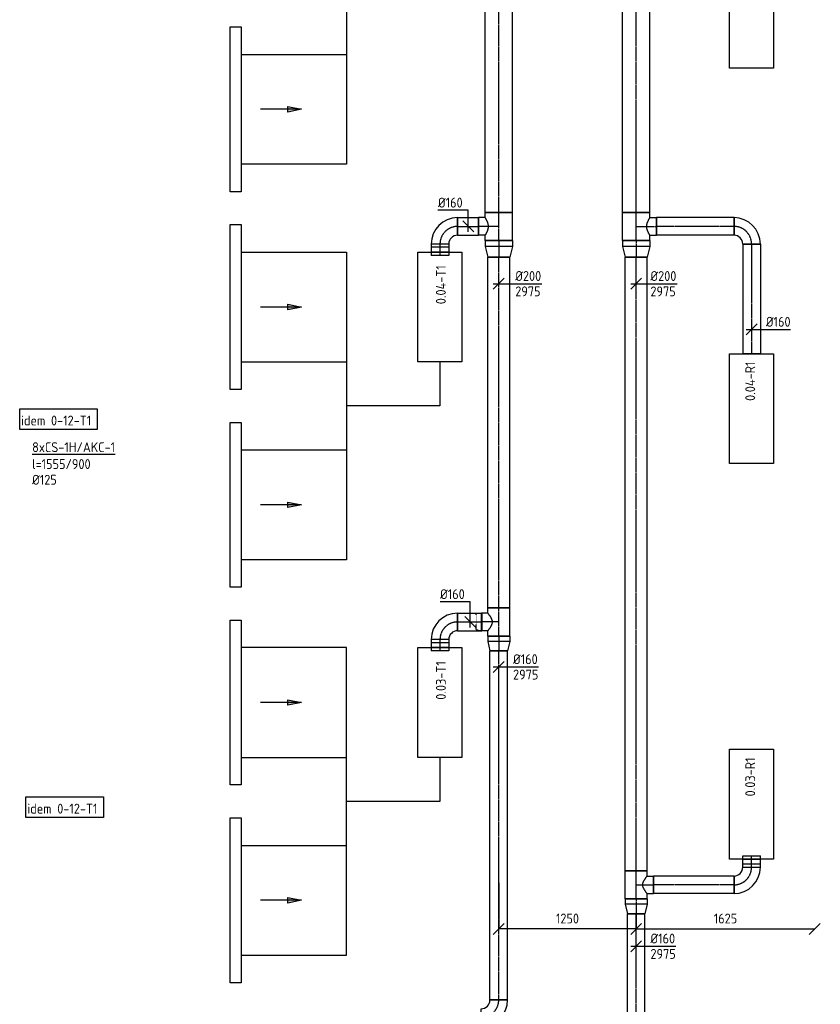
# Model space of a CAD drawing. Header units: millimetres. Extents: x -17664 to 48661, y -98 to 70975.
# Tile 2 of 62: x -2733 to 4550, y 10754 to 19716. Entities that reach past the tile are written whole.
import ezdxf

# ---------------------------------------------------------------- set-up
doc = ezdxf.new("R2010")
doc.units = ezdxf.units.MM
doc.linetypes.add('CENTER2', pattern=[28.575, 19.05, -3.175, 3.175, -3.175])
doc.linetypes.add('SMALL_DASH', pattern=[1.5, 0.5, -1])
for name, color, linetype in [('WL570---_APP', 2, 'Continuous'), ('WL570---_RETOUR_D', 4, 'Continuous'), ('WL570---_RETOUR_HL', 1, 'CENTER2'), ('WL570---_TOEVOER', 3, 'Continuous'), ('WL570---_TOEVOER_D', 3, 'Continuous'), ('WL570---_TOEVOER_HL', 1, 'CENTER2'), ('WM570---', 1, 'Continuous'), ('WM570---_RETOUR', 1, 'Continuous'), ('WM570---_TOEVOER', 1, 'Continuous')]:
    doc.layers.add(name, color=color, linetype=linetype)
doc.styles.add('STABICAD-018', font='ISOCP.SHX', dxfattribs={"height": 90})
doc.dimstyles.new('STABICAD', dxfattribs={"dimscale": 50, "dimtxt": 90, "dimasz": 2, "dimexe": 0, "dimexo": 0, "dimgap": 1.5, "dimtad": 0, "dimdec": 0, "dimzin": 0, "dimdsep": 46, "dimtxsty": 'STABICAD-018', "dimblk1": 'OBLIQUE', "dimblk2": 'OBLIQUE', "dimsah": 1, "dimcen": -3, "dimadec": 0, "dimazin": 0, "dimtfac": 1, "dimtdec": 0, "dimtofl": 0, "dimtmove": 2, "dimatfit": 3, "dimfxl": 1, "dimtvp": 1.055556, "dimtolj": 1, "dimtzin": 0, "dimarcsym": 0})

# ---------------------------------------------------------------- blocks, each defined once
blk = doc.blocks.new('*U479')
at = {"color": 0, "linetype": 'Continuous'}
for p, q in [((-80, 160, -2975), (80, 160, -2975)), ((-160, -80, -2975), (-160, 80, -2975))]:
    blk.add_line(p, q, dxfattribs=at)
for radius, end in [(80, 360), (240, 0)]:
    blk.add_arc((-160, 160, -2975), radius, 270, end, dxfattribs=at)
at = {"layer": 'WL570---_TOEVOER_HL', "linetype": 'CENTER2'}
blk.add_arc((-160, 160, -2975), 160, 270, 0, dxfattribs=at)
at = {"layer": 'WM570---', "color": 2, "style": 'STABICAD-018'}
for tag, p in [('CODE', (1625, 10733.6, 2975)), ('SECTIONCODE', (1625, 10633.6, 2975)), ('POSITIONCODE', (1625, 10633.6, 2975))]:
    blk.add_attdef(tag, p, '', height=1.8, dxfattribs=at)
blk = doc.blocks.new('*U476')
at = {"color": 0, "linetype": 'Continuous'}
for p, q in [((0, 80, -2975), (3177, 80, -2975)), ((0, -80, -2975), (0, 80, -2975)), ((3177, 80, -2975), (3177, -80, -2975)), ((0, -80, -2975), (3177, -80, -2975))]:
    blk.add_line(p, q, dxfattribs=at)
at = {"layer": 'WL570---_TOEVOER_HL', "linetype": 'CENTER2'}
blk.add_line((0, 0, -2975), (3177, 0, -2975), dxfattribs=at)
at = {"layer": 'WM570---', "color": 2, "style": 'STABICAD-018'}
for tag in ['CODE', 'SECTIONCODE', 'POSITIONCODE']:
    blk.add_attdef(tag, (1625, 10793.6, 2975), '', height=1.8, dxfattribs=at)
blk = doc.blocks.new('*U475')
at = {"color": 0, "linetype": 'Continuous'}
for p, q in [((-160, -80, -2975), (-160, 80, -2975)), ((80, -160, -2975), (-80, -160, -2975))]:
    blk.add_line(p, q, dxfattribs=at)
for radius in [240, 80]:
    blk.add_arc((-160, -160, -2975), radius, 0, 90, dxfattribs=at)
at = {"layer": 'WL570---_TOEVOER_HL', "linetype": 'CENTER2'}
blk.add_arc((-160, -160, -2975), 160, 0, 90, dxfattribs=at)
at = {"layer": 'WM570---', "color": 2, "style": 'STABICAD-018'}
for tag, p in [('POSITIONCODE', (1090.2, 14233.6, 2975)), ('SECTIONCODE', (1090.2, 14233.6, 2975)), ('CODE', (1090.2, 14133.6, 2975))]:
    blk.add_attdef(tag, p, '', height=1.8, rotation=180, dxfattribs=at)
blk = doc.blocks.new('*U474')
at = {"color": 0, "linetype": 'Continuous'}
for p, q in [((-51.7, 80, -2975), (21.9, 80, -2975)), ((-51.7, 80, -2975), (-51.7, -80, -2975)), ((-21.9, 80, -2975), (51.7, 80, -2975)), ((-21.9, 80, -2975), (-21.9, -80, -2975)), ((21.9, 80, -2975), (21.9, -80, -2975)), ((51.7, 80, -2975), (51.7, -80, -2975)), ((-51.7, -80, -2975), (21.9, -80, -2975)), ((-21.9, -80, -2975), (51.7, -80, -2975))]:
    blk.add_line(p, q, dxfattribs=at)
at = {"layer": 'WL570---_TOEVOER_HL', "linetype": 'CENTER2'}
blk.add_line((-51.7, 0, -2975), (51.7, 0, -2975), dxfattribs=at)
at = {"layer": 'WM570---', "color": 2, "style": 'STABICAD-018'}
for tag, p in [('CODE', (1090.2, 14121.9, 2975)), ('SECTIONCODE', (1090.2, 14021.9, 2975)), ('POSITIONCODE', (1090.2, 14021.9, 2975))]:
    blk.add_attdef(tag, p, '', height=1.8, dxfattribs=at)
blk = doc.blocks.new('*U473')
at = {"color": 0, "linetype": 'Continuous'}
for p, q in [((0, 80, -2975), (221.8, 80, -2975)), ((0, -80, -2975), (0, 80, -2975)), ((221.8, 80, -2975), (221.8, -80, -2975)), ((0, -80, -2975), (221.8, -80, -2975))]:
    blk.add_line(p, q, dxfattribs=at)
at = {"layer": 'WL570---_TOEVOER_HL', "linetype": 'CENTER2'}
blk.add_line((0, 0, -2975), (221.8, 0, -2975), dxfattribs=at)
at = {"layer": 'WM570---', "color": 2, "style": 'STABICAD-018'}
for tag in ['SECTIONCODE', 'CODE', 'POSITIONCODE']:
    blk.add_attdef(tag, (1250.2, 14233.6, 2975), '', height=1.8, dxfattribs=at)
blk = doc.blocks.new('*U472')
at = {"color": 0, "linetype": 'Continuous'}
for p, q in [((0, 100, -2975), (3191.3, 100, -2975)), ((0, -100, -2975), (0, 100, -2975)), ((3191.3, 100, -2975), (3191.3, -100, -2975)), ((0, -100, -2975), (3191.3, -100, -2975))]:
    blk.add_line(p, q, dxfattribs=at)
at = {"layer": 'WL570---_TOEVOER_HL', "linetype": 'CENTER2'}
blk.add_line((0, 0, -2975), (3191.3, 0, -2975), dxfattribs=at)
at = {"layer": 'WM570---', "color": 2, "style": 'STABICAD-018'}
for tag, p in [('SECTIONCODE', (1475, 17484.6, 2975)), ('POSITIONCODE', (1475, 16058.5, 2975)), ('CODE', (1625, 14361.9, 2975))]:
    blk.add_attdef(tag, p, '', height=1.8, dxfattribs=at)
blk = doc.blocks.new('*U471')
at = {"color": 2, "linetype": 'SMALL_DASH'}
for p, q in [((-76, 157.3, -2975), (-76, 204, -2975)), ((-76, 204, -2975), (76, 204, -2975)), ((76, 157.3, -2975), (76, 204, -2975))]:
    blk.add_line(p, q, dxfattribs=at)
at = {"color": 0, "linetype": 'Continuous'}
for p, q in [((-128.3, 100, -2975), (-80, 100, -2975)), ((-128.3, 100, -2975), (-128.3, -100, -2975)), ((-80, 100, -2975), (-80, 157.3, -2975)), ((-80, 157.3, -2975), (80, 157.3, -2975)), ((80, 100, -2975), (80, 157.3, -2975)), ((80, 100, -2975), (128.3, 100, -2975)), ((128.3, 100, -2975), (128.3, -100, -2975)), ((-128.3, -100, -2975), (128.3, -100, -2975))]:
    blk.add_line(p, q, dxfattribs=at)
blk.add_spline([(79.6, 99.7, -2975), (78.4, 98.7, -2975), (76.3, 97.1, -2975), (73.5, 94.9, -2975), (69.9, 92.2, -2975), (65.7, 88.9, -2975), (60.7, 85.3, -2975), (55.1, 81.5, -2975), (49, 77.4, -2975), (42.3, 73.4, -2975), (35.2, 69.6, -2975), (27.8, 66.1, -2975), (20.1, 63.3, -2975), (12.1, 61.2, -2975), (4.1, 60.1, -2975), (-4.1, 60.1, -2975), (-12.1, 61.2, -2975), (-20.1, 63.3, -2975), (-27.8, 66.1, -2975), (-35.2, 69.6, -2975), (-42.3, 73.4, -2975), (-49, 77.4, -2975), (-55.1, 81.5, -2975), (-60.7, 85.3, -2975), (-65.7, 88.9, -2975), (-69.9, 92.2, -2975), (-73.5, 94.9, -2975), (-76.3, 97.1, -2975), (-78.4, 98.7, -2975), (-79.6, 99.7, -2975), (-80, 100, -2975)], degree=3, dxfattribs=at)
at = {"layer": 'WL570---_TOEVOER_HL', "linetype": 'CENTER2'}
for p, q in [((0, 0, -2975), (0, 157.3, -2975)), ((-128.3, 0, -2975), (128.3, 0, -2975))]:
    blk.add_line(p, q, dxfattribs=at)
at = {"layer": 'WM570---', "color": 2, "style": 'STABICAD-018'}
for tag in ['CODE', 'SECTIONCODE', 'POSITIONCODE']:
    blk.add_attdef(tag, (1625, 14233.6, 2975), '', height=1.8, dxfattribs=at)
blk = doc.blocks.new('*U470')
at = {"color": 0, "linetype": 'Continuous'}
for p, q in [((-49.5, 100, -2975), (0, 100, -2975)), ((-49.5, 100, -2975), (-49.5, -100, -2975)), ((0, 100, -2975), (85.2, 80, -2975)), ((0, 100, -2975), (0, -100, -2975)), ((0, 100, -2975), (0, -100, -2975)), ((0, 100, -2975), (0, -100, -2975)), ((85.2, 80, -2975), (85.2, -80, -2975)), ((85.2, 80, -2975), (85.2, -80, -2975)), ((0, -100, -2975), (85.2, -80, -2975)), ((-49.5, -100, -2975), (0, -100, -2975))]:
    blk.add_line(p, q, dxfattribs=at)
at = {"layer": 'WL570---_TOEVOER_HL', "linetype": 'CENTER2'}
for p, q in [((-49.5, 0, -2975), (0, 0, -2975)), ((0, 0, -2975), (85.2, 0, -2975))]:
    blk.add_line(p, q, dxfattribs=at)
blk.add_circle((85.2, 0, -2975), 0.0125, dxfattribs=at)
at = {"layer": 'WM570---', "color": 2, "style": 'STABICAD-018'}
for tag in ['CODE', 'SECTIONCODE', 'POSITIONCODE']:
    blk.add_attdef(tag, (1625, 14055.8, 2975), '', height=1.8, dxfattribs=at)
blk = doc.blocks.new('*U469')
at = {"color": 0, "linetype": 'Continuous'}
for p, q in [((-160, -80, -2975), (-160, 80, -2975)), ((80, -160, -2975), (-80, -160, -2975))]:
    blk.add_line(p, q, dxfattribs=at)
for radius, start in [(240, 0), (80, 360)]:
    blk.add_arc((-160, -160, -2975), radius, start, 90, dxfattribs=at)
at = {"layer": 'WL570---_TOEVOER_HL', "linetype": 'CENTER2'}
blk.add_arc((-160, -160, -2975), 160, 0, 90, dxfattribs=at)
at = {"layer": 'WM570---', "color": 2, "style": 'STABICAD-018'}
for tag, p in [('POSITIONCODE', (1090.2, 17833.6, 2975)), ('SECTIONCODE', (1090.2, 17833.6, 2975)), ('CODE', (1090.2, 17733.6, 2975))]:
    blk.add_attdef(tag, p, '', height=1.8, rotation=180, dxfattribs=at)
blk = doc.blocks.new('*U468')
at = {"color": 0, "linetype": 'Continuous'}
for p, q in [((-51.7, 80, -2975), (21.9, 80, -2975)), ((-51.7, 80, -2975), (-51.7, -80, -2975)), ((-21.9, 80, -2975), (51.7, 80, -2975)), ((-21.9, 80, -2975), (-21.9, -80, -2975)), ((21.9, 80, -2975), (21.9, -80, -2975)), ((51.7, 80, -2975), (51.7, -80, -2975)), ((-51.7, -80, -2975), (21.9, -80, -2975)), ((-21.9, -80, -2975), (51.7, -80, -2975))]:
    blk.add_line(p, q, dxfattribs=at)
at = {"layer": 'WL570---_TOEVOER_HL', "linetype": 'CENTER2'}
blk.add_line((-51.7, 0, -2975), (51.7, 0, -2975), dxfattribs=at)
at = {"layer": 'WM570---', "color": 2, "style": 'STABICAD-018'}
for tag, p in [('CODE', (1090.2, 17721.9, 2975)), ('SECTIONCODE', (1090.2, 17621.9, 2975)), ('POSITIONCODE', (1090.2, 17621.9, 2975))]:
    blk.add_attdef(tag, p, '', height=1.8, dxfattribs=at)
blk = doc.blocks.new('*U467')
at = {"color": 0, "linetype": 'Continuous'}
for p, q in [((0, 80, -2975), (189.5, 80, -2975)), ((0, -80, -2975), (0, 80, -2975)), ((189.5, 80, -2975), (189.5, -80, -2975)), ((0, -80, -2975), (189.5, -80, -2975))]:
    blk.add_line(p, q, dxfattribs=at)
at = {"layer": 'WL570---_TOEVOER_HL', "linetype": 'CENTER2'}
blk.add_line((0, 0, -2975), (189.5, 0, -2975), dxfattribs=at)
at = {"layer": 'WM570---', "color": 2, "style": 'STABICAD-018'}
for tag in ['SECTIONCODE', 'CODE', 'POSITIONCODE']:
    blk.add_attdef(tag, (1250.2, 17833.6, 2975), '', height=1.8, dxfattribs=at)
blk = doc.blocks.new('*U466')
at = {"color": 0, "linetype": 'Continuous'}
for p, q in [((0, 125, -2975), (3067.7, 125, -2975)), ((0, -125, -2975), (0, 125, -2975)), ((3067.7, 125, -2975), (3067.7, -125, -2975)), ((0, -125, -2975), (3067.7, -125, -2975))]:
    blk.add_line(p, q, dxfattribs=at)
at = {"layer": 'WL570---_TOEVOER_HL', "linetype": 'CENTER2'}
blk.add_line((0, 0, -2975), (3067.7, 0, -2975), dxfattribs=at)
at = {"layer": 'WM570---', "color": 2, "style": 'STABICAD-018'}
for tag, p in [('SECTIONCODE', (1475, 19479.8, 2975)), ('POSITIONCODE', (1475, 19479.8, 2975)), ('CODE', (1625, 17961.9, 2975))]:
    blk.add_attdef(tag, p, '', height=1.8, dxfattribs=at)
blk = doc.blocks.new('*U465')
at = {"color": 0, "linetype": 'Continuous'}
for p, q in [((-80, 125, -2975), (-80, 185.3, -2975)), ((-80, 185.3, -2975), (80, 185.3, -2975)), ((80, 125, -2975), (80, 185.3, -2975)), ((-128.3, 125, -2975), (-80, 125, -2975)), ((-128.3, 125, -2975), (-128.3, -125, -2975)), ((80, 125, -2975), (128.3, 125, -2975)), ((128.3, 125, -2975), (128.3, -125, -2975)), ((-128.3, -125, -2975), (128.3, -125, -2975))]:
    blk.add_line(p, q, dxfattribs=at)
blk.add_spline([(79.6, 124.7, -2975), (78.4, 124, -2975), (76.3, 122.7, -2975), (73.5, 121, -2975), (69.9, 118.8, -2975), (65.7, 116.3, -2975), (60.7, 113.6, -2975), (55.1, 110.7, -2975), (49, 107.8, -2975), (42.3, 105, -2975), (35.2, 102.3, -2975), (27.8, 100, -2975), (20.1, 98.1, -2975), (12.1, 96.8, -2975), (4.1, 96.1, -2975), (-4.1, 96.1, -2975), (-12.1, 96.8, -2975), (-20.1, 98.1, -2975), (-27.8, 100, -2975), (-35.2, 102.3, -2975), (-42.3, 105, -2975), (-49, 107.8, -2975), (-55.1, 110.7, -2975), (-60.7, 113.6, -2975), (-65.7, 116.3, -2975), (-69.9, 118.8, -2975), (-73.5, 121, -2975), (-76.3, 122.7, -2975), (-78.4, 124, -2975), (-79.6, 124.7, -2975), (-80, 125, -2975)], degree=3, dxfattribs=at)
at = {"layer": 'WL570---_TOEVOER_HL', "linetype": 'CENTER2'}
for p, q in [((0, 0, -2975), (0, 185.3, -2975)), ((-128.3, 0, -2975), (128.3, 0, -2975))]:
    blk.add_line(p, q, dxfattribs=at)
at = {"layer": 'WM570---', "color": 2, "style": 'STABICAD-018'}
for tag in ['CODE', 'SECTIONCODE', 'POSITIONCODE']:
    blk.add_attdef(tag, (1625, 17833.6, 2975), '', height=1.8, dxfattribs=at)
blk = doc.blocks.new('*U464')
at = {"color": 0, "linetype": 'Continuous'}
for p, q in [((-53, 125, -2975), (0, 125, -2975)), ((-53, 125, -2975), (-53, -125, -2975)), ((0, 125, -2975), (99.1, 100, -2975)), ((0, 125, -2975), (0, -125, -2975)), ((0, 125, -2975), (0, -125, -2975)), ((0, 125, -2975), (0, -125, -2975)), ((99.1, 100, -2975), (99.1, -100, -2975)), ((99.1, 100, -2975), (99.1, -100, -2975)), ((-53, -125, -2975), (0, -125, -2975)), ((0, -125, -2975), (99.1, -100, -2975))]:
    blk.add_line(p, q, dxfattribs=at)
at = {"layer": 'WL570---_TOEVOER_HL', "linetype": 'CENTER2'}
for p, q in [((0, 0, -2975), (99.1, 0, -2975)), ((-53, 0, -2975), (0, 0, -2975))]:
    blk.add_line(p, q, dxfattribs=at)
blk.add_circle((99.1, 0, -2975), 0.0125, dxfattribs=at)
at = {"layer": 'WM570---', "color": 2, "style": 'STABICAD-018'}
for tag in ['CODE', 'SECTIONCODE', 'POSITIONCODE']:
    blk.add_attdef(tag, (1625, 17652.3, 2975), '', height=1.8, dxfattribs=at)
blk = doc.blocks.new('*U625')
at = {"color": 0, "linetype": 'Continuous'}
for p, q in [((-50, -50, -2975), (50, 50, -2975)), ((-50, 0, -2975), (80, 0, -2975)), ((80, 0, -2975), (361.3, 0, -2975))]:
    blk.add_line(p, q, dxfattribs=at)
at = {"color": 0, "linetype": 'Continuous', "style": 'STABICAD-018'}
for s, p in [('%%c160', (130, 25, -2975)), ('2975', (130, -115, -2975))]:
    blk.add_text(s, height=90, dxfattribs=at).set_placement(p)
at = {"layer": 'WM570---', "color": 2, "style": 'STABICAD-018'}
blk.add_attdef('CODE', (1625, 13824.8, 2975), '', height=1.8, dxfattribs=at)
blk = doc.blocks.new('*U624')
at = {"color": 0, "linetype": 'Continuous'}
for p, q in [((-50, -50, -2975), (50, 50, -2975)), ((-50, 0, -2975), (100, 0, -2975)), ((100, 0, -2975), (393.1, 0, -2975))]:
    blk.add_line(p, q, dxfattribs=at)
at = {"color": 0, "linetype": 'Continuous', "style": 'STABICAD-018'}
for s, p in [('%%c200', (150, 25, -2975)), ('2975', (150, -115, -2975))]:
    blk.add_text(s, height=90, dxfattribs=at).set_placement(p)
at = {"layer": 'WM570---', "color": 2, "style": 'STABICAD-018'}
blk.add_attdef('CODE', (1625, 17312.7, 2975), '', height=1.8, dxfattribs=at)
blk = doc.blocks.new('_Oblique')
at = {"color": 0, "linetype": 'ByBlock', "lineweight": -2}
blk.add_line((-0.5, -0.5), (0.5, 0.5), dxfattribs=at)
blk = doc.blocks.new('*D106')
at = {"layer": 'Defpoints', "color": 0, "transparency": 16777216}
for p in [(1625, 11859.3), (2875, 11664), (1625, 11439.4)]:
    blk.add_point(p, dxfattribs=at)
at = {"layer": 'WM570---', "color": 0, "lineweight": -2, "transparency": 16777216}
for p, q in [((1625, 11859.3), (1625, 11439.4)), ((2875, 11664), (2875, 11439.4)), ((2875, 11439.4), (1625, 11439.4))]:
    blk.add_line(p, q, dxfattribs=at)
at = {"layer": 'WM570---', "color": 0, "lineweight": -2, "transparency": 16777216, "xscale": 100, "yscale": 100, "zscale": 100, "rotation": 180}
blk.add_blockref('_Oblique', (1625, 11439.4), dxfattribs=at)
at = {"layer": 'WM570---', "color": 0, "lineweight": -2, "transparency": 16777216, "xscale": 100, "yscale": 100, "zscale": 100}
blk.add_blockref('_Oblique', (2875, 11439.4), dxfattribs=at)
at = {"layer": 'WM570---', "color": 0, "transparency": 16777216, "insert": (2250, 11534.5), "char_height": 90, "attachment_point": 5, "style": 'STABICAD-018'}
blk.add_mtext('\\A1;1250', dxfattribs=at)
blk = doc.blocks.new('*U462')
at = {"color": 0, "linetype": 'Continuous'}
for p, q in [((0, 80, -2975), (1073, 80, -2975)), ((0, -80, -2975), (0, 80, -2975)), ((1073, 80, -2975), (1073, -80, -2975)), ((0, -80, -2975), (1073, -80, -2975))]:
    blk.add_line(p, q, dxfattribs=at)
at = {"layer": 'WL570---_RETOUR_HL', "linetype": 'CENTER2'}
blk.add_line((0, 0, -2975), (1073, 0, -2975), dxfattribs=at)
at = {"layer": 'WM570---', "color": 2, "style": 'STABICAD-018'}
for tag in ['CODE', 'SECTIONCODE', 'POSITIONCODE']:
    blk.add_attdef(tag, (2875, 10505.4, 2975), '', height=1.8, dxfattribs=at)
blk = doc.blocks.new('*D107')
at = {"layer": 'Defpoints', "color": 0, "transparency": 16777216}
for p in [(2875, 11439.4), (4500, 11439.4), (4500, 11439.4)]:
    blk.add_point(p, dxfattribs=at)
at = {"layer": 'WM570---', "color": 0, "lineweight": -2, "transparency": 16777216}
blk.add_line((2875, 11439.4), (4500, 11439.4), dxfattribs=at)
at = {"layer": 'WM570---', "color": 0, "lineweight": -2, "transparency": 16777216, "xscale": 100, "yscale": 100, "zscale": 100, "rotation": 180}
blk.add_blockref('_Oblique', (2875, 11439.4), dxfattribs=at)
at = {"layer": 'WM570---', "color": 0, "lineweight": -2, "transparency": 16777216, "xscale": 100, "yscale": 100, "zscale": 100}
blk.add_blockref('_Oblique', (4500, 11439.4), dxfattribs=at)
at = {"layer": 'WM570---', "color": 0, "transparency": 16777216, "insert": (3687.5, 11534.5), "char_height": 90, "attachment_point": 5, "style": 'STABICAD-018'}
blk.add_mtext('\\A1;1625', dxfattribs=at)
blk = doc.blocks.new('*U457')
at = {"color": 0, "linetype": 'Continuous'}
for p, q in [((-51.7, 80, -2975), (21.9, 80, -2975)), ((-51.7, 80, -2975), (-51.7, -80, -2975)), ((-21.9, 80, -2975), (51.7, 80, -2975)), ((-21.9, 80, -2975), (-21.9, -80, -2975)), ((21.9, 80, -2975), (21.9, -80, -2975)), ((51.7, 80, -2975), (51.7, -80, -2975)), ((-51.7, -80, -2975), (21.9, -80, -2975)), ((-21.9, -80, -2975), (51.7, -80, -2975))]:
    blk.add_line(p, q, dxfattribs=at)
at = {"layer": 'WL570---_RETOUR_HL', "linetype": 'CENTER2'}
blk.add_line((-51.7, 0, -2975), (51.7, 0, -2975), dxfattribs=at)
at = {"layer": 'WM570---', "color": 2, "style": 'STABICAD-018'}
for tag, p in [('CODE', (3925, 12153.1, 2975)), ('SECTIONCODE', (3925, 12053.1, 2975)), ('POSITIONCODE', (3925, 12053.1, 2975))]:
    blk.add_attdef(tag, p, '', height=1.8, dxfattribs=at)
blk = doc.blocks.new('*U456')
at = {"color": 0, "linetype": 'Continuous'}
for p, q in [((-160, -80, -2975), (-160, 80, -2975)), ((80, -160, -2975), (-80, -160, -2975))]:
    blk.add_line(p, q, dxfattribs=at)
for radius in [240, 80]:
    blk.add_arc((-160, -160, -2975), radius, 0, 90, dxfattribs=at)
at = {"layer": 'WL570---_RETOUR_HL', "linetype": 'CENTER2'}
blk.add_arc((-160, -160, -2975), 160, 0, 90, dxfattribs=at)
at = {"layer": 'WM570---', "color": 2, "style": 'STABICAD-018'}
for tag, p in [('CODE', (3925, 11941.4, 2975)), ('SECTIONCODE', (3925, 11841.4, 2975)), ('POSITIONCODE', (3925, 11841.4, 2975))]:
    blk.add_attdef(tag, p, '', height=1.8, dxfattribs=at)
blk = doc.blocks.new('*U455')
at = {"color": 0, "linetype": 'Continuous'}
for p, q in [((0, 80, -2975), (732.7, 80, -2975)), ((0, -80, -2975), (0, 80, -2975)), ((732.7, 80, -2975), (732.7, -80, -2975)), ((0, -80, -2975), (732.7, -80, -2975))]:
    blk.add_line(p, q, dxfattribs=at)
at = {"layer": 'WL570---_RETOUR_HL', "linetype": 'CENTER2'}
blk.add_line((0, 0, -2975), (732.7, 0, -2975), dxfattribs=at)
at = {"layer": 'WM570---', "color": 2, "style": 'STABICAD-018'}
for tag in ['CODE', 'SECTIONCODE', 'POSITIONCODE']:
    blk.add_attdef(tag, (3765, 11841.4, 2975), '', height=1.8, dxfattribs=at)
blk = doc.blocks.new('*U454')
at = {"color": 0, "linetype": 'Continuous'}
for p, q in [((-128.3, 100, -2975), (128.3, 100, -2975)), ((-128.3, 100, -2975), (-128.3, -100, -2975)), ((128.3, 100, -2975), (128.3, -100, -2975)), ((-128.3, -100, -2975), (-80, -100, -2975)), ((-80, -100, -2975), (-80, -157.3, -2975)), ((80, -157.3, -2975), (-80, -157.3, -2975)), ((80, -100, -2975), (128.3, -100, -2975)), ((80, -100, -2975), (80, -157.3, -2975))]:
    blk.add_line(p, q, dxfattribs=at)
blk.add_spline([(-79.6, -99.7, -2975), (-78.4, -98.7, -2975), (-76.3, -97.1, -2975), (-73.5, -94.9, -2975), (-69.9, -92.2, -2975), (-65.7, -88.9, -2975), (-60.7, -85.3, -2975), (-55.1, -81.5, -2975), (-49, -77.4, -2975), (-42.3, -73.4, -2975), (-35.2, -69.6, -2975), (-27.8, -66.1, -2975), (-20.1, -63.3, -2975), (-12.1, -61.2, -2975), (-4.1, -60.1, -2975), (4.1, -60.1, -2975), (12.1, -61.2, -2975), (20.1, -63.3, -2975), (27.8, -66.1, -2975), (35.2, -69.6, -2975), (42.3, -73.4, -2975), (49, -77.4, -2975), (55.1, -81.5, -2975), (60.7, -85.3, -2975), (65.7, -88.9, -2975), (69.9, -92.2, -2975), (73.5, -94.9, -2975), (76.3, -97.1, -2975), (78.4, -98.7, -2975), (79.6, -99.7, -2975), (80, -100, -2975)], degree=3, dxfattribs=at)
at = {"layer": 'WL570---_RETOUR_HL', "linetype": 'CENTER2'}
for p, q in [((-128.3, 0, -2975), (128.3, 0, -2975)), ((0, 0, -2975), (0, -157.3, -2975))]:
    blk.add_line(p, q, dxfattribs=at)
at = {"layer": 'WM570---', "color": 2, "style": 'STABICAD-018'}
for tag in ['CODE', 'SECTIONCODE', 'POSITIONCODE']:
    blk.add_attdef(tag, (2875, 11841.4, 2975), '', height=1.8, dxfattribs=at)
blk = doc.blocks.new('*U453')
at = {"color": 0, "linetype": 'Continuous'}
for p, q in [((0, 100, -2975), (5583.5, 100, -2975)), ((0, -100, -2975), (0, 100, -2975)), ((5583.5, 100, -2975), (5583.5, -100, -2975)), ((0, -100, -2975), (5583.5, -100, -2975))]:
    blk.add_line(p, q, dxfattribs=at)
at = {"layer": 'WL570---_RETOUR_HL', "linetype": 'CENTER2'}
blk.add_line((0, 0, -2975), (5583.5, 0, -2975), dxfattribs=at)
at = {"layer": 'WM570---', "color": 2, "style": 'STABICAD-018'}
for tag in ['CODE', 'SECTIONCODE', 'POSITIONCODE']:
    blk.add_attdef(tag, (2875, 11969.7, 2975), '', height=1.8, dxfattribs=at)
blk = doc.blocks.new('*U452')
at = {"color": 0, "linetype": 'Continuous'}
for p, q in [((-49.5, 100, -2975), (0, 100, -2975)), ((-49.5, 100, -2975), (-49.5, -100, -2975)), ((0, 100, -2975), (85.2, 80, -2975)), ((0, 100, -2975), (0, -100, -2975)), ((0, 100, -2975), (0, -100, -2975)), ((0, 100, -2975), (0, -100, -2975)), ((85.2, 80, -2975), (85.2, -80, -2975)), ((85.2, 80, -2975), (85.2, -80, -2975)), ((0, -100, -2975), (85.2, -80, -2975)), ((-49.5, -100, -2975), (0, -100, -2975))]:
    blk.add_line(p, q, dxfattribs=at)
at = {"layer": 'WL570---_RETOUR_HL', "linetype": 'CENTER2'}
for p, q in [((-49.5, 0, -2975), (0, 0, -2975)), ((0, 0, -2975), (85.2, 0, -2975))]:
    blk.add_line(p, q, dxfattribs=at)
blk.add_circle((85.2, 0, -2975), 0.0125, dxfattribs=at)
at = {"layer": 'WM570---', "color": 2, "style": 'STABICAD-018'}
for tag in ['CODE', 'SECTIONCODE', 'POSITIONCODE']:
    blk.add_attdef(tag, (2875, 11663.6, 2975), '', height=1.8, dxfattribs=at)
blk = doc.blocks.new('*U451')
at = {"color": 0, "linetype": 'Continuous'}
for p, q in [((-80, 160, -2975), (80, 160, -2975)), ((-160, -80, -2975), (-160, 80, -2975))]:
    blk.add_line(p, q, dxfattribs=at)
for radius, end in [(80, 0), (240, 360)]:
    blk.add_arc((-160, 160, -2975), radius, 270, end, dxfattribs=at)
at = {"layer": 'WL570---_RETOUR_HL', "linetype": 'CENTER2'}
blk.add_arc((-160, 160, -2975), 160, 270, 0, dxfattribs=at)
at = {"layer": 'WM570---', "color": 2, "style": 'STABICAD-018'}
for tag, p in [('SECTIONCODE', (3925, 17833.7, 2975)), ('POSITIONCODE', (3925, 17833.7, 2975)), ('CODE', (3923.2, 17733.7, 2975))]:
    blk.add_attdef(tag, p, '', height=1.8, dxfattribs=at)
blk = doc.blocks.new('*U450')
at = {"color": 0, "linetype": 'Continuous'}
for p, q in [((0, 80, -2975), (704.7, 80, -2975)), ((0, -80, -2975), (0, 80, -2975)), ((704.7, 80, -2975), (704.7, -80, -2975)), ((0, -80, -2975), (704.7, -80, -2975))]:
    blk.add_line(p, q, dxfattribs=at)
at = {"layer": 'WL570---_RETOUR_HL', "linetype": 'CENTER2'}
blk.add_line((0, 0, -2975), (704.7, 0, -2975), dxfattribs=at)
at = {"layer": 'WM570---', "color": 2, "style": 'STABICAD-018'}
for tag in ['CODE', 'SECTIONCODE', 'POSITIONCODE']:
    blk.add_attdef(tag, (3765, 17833.7, 2975), '', height=1.8, dxfattribs=at)
blk = doc.blocks.new('*U449')
at = {"color": 0, "linetype": 'Continuous'}
for p, q in [((0, 125, -2975), (2286.6, 125, -2975)), ((0, -125, -2975), (0, 125, -2975)), ((2286.6, 125, -2975), (2286.6, -125, -2975)), ((0, -125, -2975), (2286.6, -125, -2975))]:
    blk.add_line(p, q, dxfattribs=at)
at = {"layer": 'WL570---_RETOUR_HL', "linetype": 'CENTER2'}
blk.add_line((0, 0, -2975), (2286.6, 0, -2975), dxfattribs=at)
at = {"layer": 'WM570---', "color": 2, "style": 'STABICAD-018'}
for tag in ['CODE', 'SECTIONCODE', 'POSITIONCODE']:
    blk.add_attdef(tag, (2875, 17962, 2975), '', height=1.8, dxfattribs=at)
blk = doc.blocks.new('*U448')
at = {"color": 0, "linetype": 'Continuous'}
for p, q in [((-128.3, 125, -2975), (128.3, 125, -2975)), ((-128.3, 125, -2975), (-128.3, -125, -2975)), ((128.3, 125, -2975), (128.3, -125, -2975)), ((-128.3, -125, -2975), (-80, -125, -2975)), ((-80, -125, -2975), (-80, -185.3, -2975)), ((80, -125, -2975), (128.3, -125, -2975)), ((80, -125, -2975), (80, -185.3, -2975)), ((80, -185.3, -2975), (-80, -185.3, -2975))]:
    blk.add_line(p, q, dxfattribs=at)
blk.add_spline([(-79.6, -124.7, -2975), (-78.4, -124, -2975), (-76.3, -122.7, -2975), (-73.5, -121, -2975), (-69.9, -118.8, -2975), (-65.7, -116.3, -2975), (-60.7, -113.6, -2975), (-55.1, -110.7, -2975), (-49, -107.8, -2975), (-42.3, -105, -2975), (-35.2, -102.3, -2975), (-27.8, -100, -2975), (-20.1, -98.1, -2975), (-12.1, -96.8, -2975), (-4.1, -96.1, -2975), (4.1, -96.1, -2975), (12.1, -96.8, -2975), (20.1, -98.1, -2975), (27.8, -100, -2975), (35.2, -102.3, -2975), (42.3, -105, -2975), (49, -107.8, -2975), (55.1, -110.7, -2975), (60.7, -113.6, -2975), (65.7, -116.3, -2975), (69.9, -118.8, -2975), (73.5, -121, -2975), (76.3, -122.7, -2975), (78.4, -124, -2975), (79.6, -124.7, -2975), (80, -125, -2975)], degree=3, dxfattribs=at)
at = {"layer": 'WL570---_RETOUR_HL', "linetype": 'CENTER2'}
for p, q in [((-128.3, 0, -2975), (128.3, 0, -2975)), ((0, 0, -2975), (0, -185.3, -2975))]:
    blk.add_line(p, q, dxfattribs=at)
at = {"layer": 'WM570---', "color": 2, "style": 'STABICAD-018'}
for tag in ['CODE', 'SECTIONCODE', 'POSITIONCODE']:
    blk.add_attdef(tag, (2875, 17833.7, 2975), '', height=1.8, dxfattribs=at)
blk = doc.blocks.new('*U447')
at = {"color": 0, "linetype": 'Continuous'}
for p, q in [((-53, 125, -2975), (0, 125, -2975)), ((-53, 125, -2975), (-53, -125, -2975)), ((0, 125, -2975), (99.1, 100, -2975)), ((0, 125, -2975), (0, -125, -2975)), ((0, 125, -2975), (0, -125, -2975)), ((0, 125, -2975), (0, -125, -2975)), ((99.1, 100, -2975), (99.1, -100, -2975)), ((99.1, 100, -2975), (99.1, -100, -2975)), ((99.1, 95, -2975), (99.1, 95, -2975)), ((-53, -125, -2975), (0, -125, -2975)), ((0, -125, -2975), (99.1, -100, -2975)), ((99.1, -95, -2975), (99.1, -95, -2975))]:
    blk.add_line(p, q, dxfattribs=at)
at = {"layer": 'WL570---_RETOUR_HL', "linetype": 'CENTER2'}
for p, q in [((-53, 0, -2975), (0, 0, -2975)), ((0, 0, -2975), (99.1, 0, -2975))]:
    blk.add_line(p, q, dxfattribs=at)
blk.add_circle((99.1, 0, -2975), 0.0125, dxfattribs=at)
at = {"layer": 'WM570---', "color": 2, "style": 'STABICAD-018'}
for tag in ['CODE', 'SECTIONCODE', 'POSITIONCODE']:
    blk.add_attdef(tag, (2875, 17652.4, 2975), '', height=1.8, dxfattribs=at)
blk = doc.blocks.new('*U446')
at = {"color": 0, "linetype": 'Continuous'}
for p, q in [((0, 80, -2975), (998.7, 80, -2975)), ((0, -80, -2975), (0, 80, -2975)), ((998.7, 80, -2975), (998.7, -80, -2975)), ((0, -80, -2975), (998.7, -80, -2975))]:
    blk.add_line(p, q, dxfattribs=at)
at = {"layer": 'WL570---_RETOUR_HL', "linetype": 'CENTER2'}
blk.add_line((0, 0, -2975), (998.7, 0, -2975), dxfattribs=at)
at = {"layer": 'WM570---', "color": 2, "style": 'STABICAD-018'}
for tag in ['CODE', 'SECTIONCODE', 'POSITIONCODE']:
    blk.add_attdef(tag, (3925, 17673.7, 2975), '', height=1.8, dxfattribs=at)
blk = doc.blocks.new('*U622')
at = {"color": 0, "linetype": 'Continuous'}
for p, q in [((-50, -50, -2975), (50, 50, -2975)), ((-50, 0, -2975), (80, 0, -2975)), ((80, 0, -2975), (361.3, 0, -2975))]:
    blk.add_line(p, q, dxfattribs=at)
at = {"color": 0, "linetype": 'Continuous', "style": 'STABICAD-018'}
for s, p in [('%%c160', (130, 25, -2975)), ('2975', (130, -115, -2975))]:
    blk.add_text(s, height=90, dxfattribs=at).set_placement(p)
at = {"layer": 'WM570---', "color": 2, "style": 'STABICAD-018'}
blk.add_attdef('CODE', (2875, 11282.5, 2975), '', height=1.8, dxfattribs=at)
blk = doc.blocks.new('*U621')
at = {"color": 0, "linetype": 'Continuous'}
for p, q in [((-50, -50, -2975), (50, 50, -2975)), ((-50, 0, -2975), (79.7, 0, -2975)), ((79.7, 0, -2975), (372.7, 0, -2975))]:
    blk.add_line(p, q, dxfattribs=at)
at = {"color": 0, "linetype": 'Continuous', "style": 'STABICAD-018'}
for s, p in [('%%c200', (129.7, 25, -2975)), ('2975', (129.7, -115, -2975))]:
    blk.add_text(s, height=90, dxfattribs=at).set_placement(p)
at = {"layer": 'WM570---', "color": 2, "style": 'STABICAD-018'}
blk.add_attdef('CODE', (2875, 17312.2, 2975), '', height=1.8, dxfattribs=at)
blk = doc.blocks.new('*U618')
at = {"color": 0, "linetype": 'Continuous'}
for p, q in [((-50, -50, -2975), (50, 50, -2975)), ((-50, 0, -2975), (80, 0, -2975)), ((80, 0, -2975), (355.1, 0, -2975))]:
    blk.add_line(p, q, dxfattribs=at)
at = {"color": 0, "linetype": 'Continuous', "style": 'STABICAD-018'}
blk.add_text('%%c160', height=90, dxfattribs=at).set_placement((130, 25, -2975))
at = {"layer": 'WM570---', "color": 2, "style": 'STABICAD-018'}
blk.add_attdef('CODE', (3925, 16895.9, 2975), '', height=1.8, dxfattribs=at)
blk = doc.blocks.new('*U616')
at = {"color": 0, "linetype": 'Continuous'}
for p, q in [((0, 183.2, -2975), (-275.1, 183.2, -2975)), ((0, -50, -2975), (0, 183.2, -2975)), ((50, -50, -2975), (-50, 50, -2975))]:
    blk.add_line(p, q, dxfattribs=at)
at = {"color": 0, "linetype": 'Continuous', "style": 'STABICAD-018'}
blk.add_text('%%c160', height=90, dxfattribs=at).set_placement((-275.1, 208.2, -2975))
at = {"layer": 'WM570---', "color": 2, "style": 'STABICAD-018'}
blk.add_attdef('CODE', (1366.4, 14233.6, 2975), '', height=1.8, dxfattribs=at)
blk = doc.blocks.new('*U615')
at = {"color": 0, "linetype": 'Continuous'}
for p, q in [((0, 146.8, -2975), (-275.1, 146.8, -2975)), ((0, -50, -2975), (0, 146.8, -2975)), ((50, -50, -2975), (-50, 50, -2975))]:
    blk.add_line(p, q, dxfattribs=at)
at = {"color": 0, "linetype": 'Continuous', "style": 'STABICAD-018'}
blk.add_text('%%c160', height=90, dxfattribs=at).set_placement((-275.1, 171.8, -2975))
at = {"layer": 'WM570---', "color": 2, "style": 'STABICAD-018'}
blk.add_attdef('CODE', (1347.2, 17833.6, 2975), '', height=1.8, dxfattribs=at)
blk = doc.blocks.new('DM_SYM002')
at = {"color": 0, "linetype": 'Continuous'}
for p, q in [((0, 0), (-7.5, 0)), ((-2.5, -0.5), (-2.5, 0.5)), ((-2.5, 0.5), (0, 0)), ((0, 0), (-2.5, -0.5))]:
    blk.add_line(p, q, dxfattribs=at)
blk.add_solid([(-2.5, 0.5), (-2.5, -0.5), (0, 0)], dxfattribs=at)

msp = doc.modelspace()

# ---------------------------------------------------------------- linework, layer by layer
at = {"layer": 'WL570---_APP', "elevation": 3000}
for points in [[(3725, 20275), (4125, 20275), (4125, 19275), (3725, 19275)], [(890.2, 17600), (1290.2, 17600), (1290.2, 16600), (890.2, 16600)], [(3725, 16675), (4125, 16675), (4125, 15675), (3725, 15675)], [(890.2, 14000), (1290.2, 14000), (1290.2, 13000), (890.2, 13000)], [(3725, 13075), (4125, 13075), (4125, 12075), (3725, 12075)]]:
    msp.add_lwpolyline(points, close=True, dxfattribs=at)
at = {"layer": 'WL570---_TOEVOER_D', "elevation": 3000}
for points in [[(-718.6, 21200), (240.2, 21200), (240.2, 18400), (-718.6, 18400)], [(-718.6, 19400), (240.2, 19400)], [(-718.6, 17600), (240.2, 17600), (240.2, 14800), (-718.6, 14800)], [(-718.6, 16600), (240.2, 16600)], [(1090.2, 16600), (1090.2, 16200), (240.2, 16200)], [(-718.6, 15800), (240.2, 15800)], [(-718.6, 11200), (240.2, 11200), (240.2, 14000), (-718.6, 14000)], [(-718.6, 13000), (240.2, 13000)], [(1090.2, 13000), (1090.2, 12600), (240.2, 12600)], [(-718.6, 12200), (240.2, 12200)]]:
    msp.add_lwpolyline(points, dxfattribs=at)
for points in [[(-818.6, 19650), (-718.6, 19650), (-718.6, 18150), (-818.6, 18150)], [(-818.6, 17850), (-718.6, 17850), (-718.6, 16350), (-818.6, 16350)], [(-818.6, 16050), (-718.6, 16050), (-718.6, 14550), (-818.6, 14550)], [(-818.6, 14250), (-718.6, 14250), (-718.6, 12750), (-818.6, 12750)], [(-818.6, 12450), (-718.6, 12450), (-718.6, 10950), (-818.6, 10950)]]:
    msp.add_lwpolyline(points, close=True, dxfattribs=at)
at = {"layer": 'WM570---_TOEVOER'}
for points in [[(-2732.9, 16175), (-2027.3, 16175), (-2027.3, 15986.7), (-2732.9, 15986.7)], [(-2676.2, 12642.1), (-1970.6, 12642.1), (-1970.6, 12453.8), (-2676.2, 12453.8)]]:
    msp.add_lwpolyline(points, close=True, dxfattribs=at)

# ---------------------------------------------------------------- block references
at = {"layer": 'WL570---_RETOUR_D', "linetype": 'Continuous'}
for name, p, rotation in [('*U449', (2875, 17962, 2975), 90.00000000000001), ('*U448', (2875, 17833.7, 2975), 90.00000000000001), ('*U450', (3765, 17833.7, 2975), 180), ('*U451', (3925, 17833.7, 2975), 90.00000000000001), ('*U447', (2875, 17652.4, 2975), 270), ('*U446', (3925, 17673.7, 2975), 270.0000007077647), ('*U453', (2875, 11969.7, 2975), 90.00000000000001), ('*U457', (3925, 12053.1, 2975), 90.00000000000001), ('*U454', (2875, 11841.4, 2975), 90.00000000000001), ('*U455', (3765, 11841.4, 2975), 180), ('*U456', (3925, 11841.4, 2975), 270), ('*U452', (2875, 11663.6, 2975), 270), ('*U462', (2875, 10505.4, 2975), 90.00000000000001)]:
    msp.add_blockref(name, p, dxfattribs=dict(at, rotation=rotation))
at = {"layer": 'WL570---_TOEVOER', "linetype": 'Continuous', "xscale": 49.99999999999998, "yscale": 49.99999999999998, "zscale": 49.99999999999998, "rotation": 359.9999999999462}
for p in [(-168.6, 18900, 3000), (-168.6, 17100, 3000), (-168.6, 15300, 3000), (-168.6, 13500, 3000), (-168.6, 11700, 3000)]:
    msp.add_blockref('DM_SYM002', p, dxfattribs=at)
at = {"layer": 'WL570---_TOEVOER_D', "linetype": 'Continuous'}
for name, p, rotation in [('*U466', (1625, 17961.9, 2975), 90.00000000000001), ('*U465', (1625, 17833.6, 2975), 90.00000000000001), ('*U469', (1090.2, 17833.6, 2975), 90.00000000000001), ('*U468', (1090.2, 17621.9, 2975), 270), ('*U464', (1625, 17652.3, 2975), 270), ('*U472', (1625, 14361.9, 2975), 90.00000000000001), ('*U471', (1625, 14233.6, 2975), 90.00000000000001), ('*U475', (1090.2, 14233.6, 2975), 90.00000000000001), ('*U474', (1090.2, 14021.9, 2975), 270), ('*U470', (1625, 14055.8, 2975), 270), ('*U476', (1625, 10793.6, 2975), 90.00000000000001)]:
    msp.add_blockref(name, p, dxfattribs=dict(at, rotation=rotation))
for name, p in [('*U467', (1250.2, 17833.6, 2975)), ('*U473', (1250.2, 14233.6, 2975)), ('*U479', (1625, 10633.6, 2975))]:
    msp.add_blockref(name, p, dxfattribs=at)
at = {"layer": 'WM570---_RETOUR', "linetype": 'Continuous'}
for name, p in [('*U621', (2875, 17312.2, 2975)), ('*U618', (3925, 16895.9, 2975)), ('*U622', (2875, 11282.5, 2975))]:
    msp.add_blockref(name, p, dxfattribs=at)
at = {"layer": 'WM570---_TOEVOER', "linetype": 'Continuous'}
for name, p in [('*U615', (1347.2, 17833.6, 2975)), ('*U624', (1625, 17312.7, 2975)), ('*U616', (1366.4, 14233.6, 2975)), ('*U625', (1625, 13824.8, 2975))]:
    msp.add_blockref(name, p, dxfattribs=at)

# ---------------------------------------------------------------- texts
at = {"layer": 'WM570---', "style": 'STABICAD-018'}
for s, p in [('0.04-T1', (1143.7, 17125.8)), ('0.04-R1', (3957.6, 16245.9)), ('0.03-T1', (1143.7, 13525.8)), ('0.03-R1', (3957.6, 12645.9))]:
    msp.add_text(s, height=90, rotation=90, dxfattribs=at).set_placement(p)
for s, p in [('%%U8xCS-1H/AKC-1', (-2619.9, 15779.6)), ('l=1555/900', (-2619.9, 15625.9)), ('%%C125', (-2619.9, 15482.9))]:
    msp.add_text(s, height=90, dxfattribs=at).set_placement(p)
at = {"layer": 'WM570---_TOEVOER', "style": 'STABICAD-018'}
for p in [(-2719.7, 16022.1), (-2663, 12489.2)]:
    msp.add_text('idem 0-12-T1', height=90, dxfattribs=at).set_placement(p)

# ---------------------------------------------------------------- dimensions: what is measured, and where the dimension line sits
at = {"layer": 'WM570---'}
for base, p1, p2, picture, middle in [((1625, 11439.4), (2875, 11664), (1625, 11859.3), '*D106', (2250, 11534.5)), ((4500, 11439.4), (2875, 11439.4), (4500, 11439.4), '*D107', (3687.5, 11534.5))]:
    dim = msp.add_linear_dim(base=base, p1=p1, p2=p2, dimstyle='STABICAD', dxfattribs=at)
    dim.commit()
    dim.dimension.update_dxf_attribs({"geometry": picture, "text_midpoint": middle})

doc.saveas('drawing.dxf')
